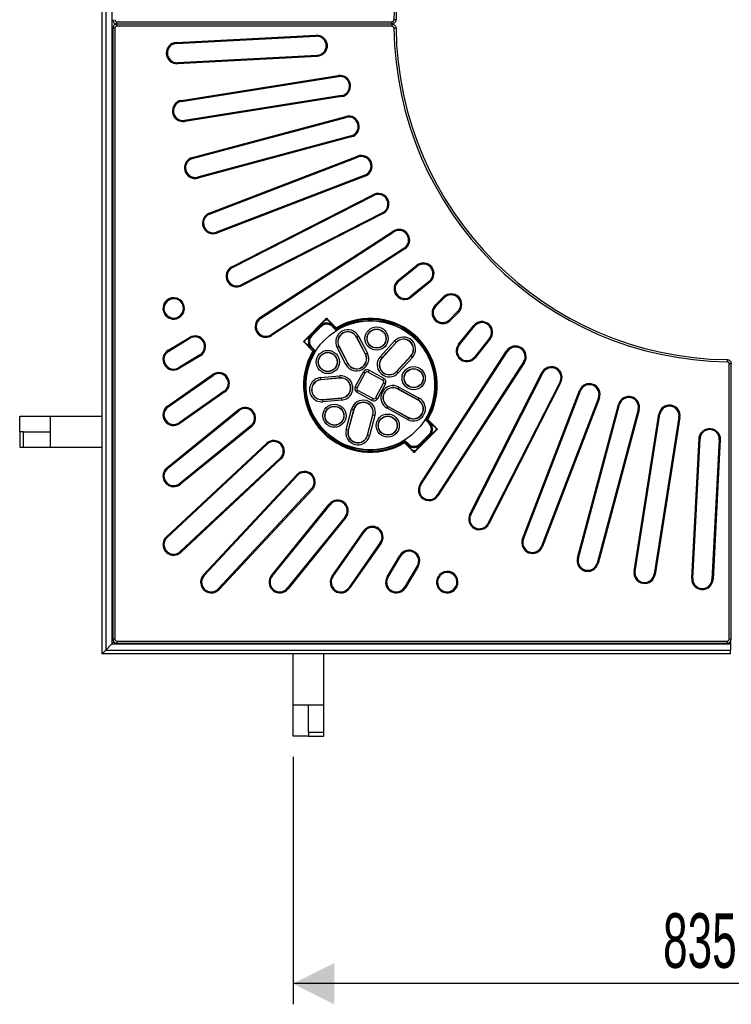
# Model space of a CAD drawing. Header units: millimetres. Extents: x 200 to 5740, y 200 to 4000.
# Tile 2 of 33: x 940 to 1630, y 1866 to 2820. Entities that reach past the tile are written whole.
import ezdxf

# ---------------------------------------------------------------- set-up
doc = ezdxf.new("R2010")
doc.units = ezdxf.units.MM
doc.header["$LTSCALE"] = 20
doc.layers.add('FORMAT', color=7, linetype='Continuous')
doc.styles.add('SLDTEXTSTYLE0', font='TXT', dxfattribs={"width": 0.605})
doc.dimstyles.new('SLDDIMSTYLE0', dxfattribs={"dimtxt": 51.366374, "dimasz": 40, "dimexe": 0, "dimexo": 0.0625, "dimgap": 12.841593, "dimtad": 1, "dimrnd": 1e-09, "dimzin": 12, "dimdsep": 46, "dimtxsty": 'SLDTEXTSTYLE0', "dimsah": 1, "dimcen": 0.09, "dimadec": 0, "dimazin": 3, "dimtfac": 1, "dimtofl": 0, "dimtmove": 0, "dimatfit": 3, "dimfxl": 0, "dimfrac": 2, "dimtolj": 1, "dimtzin": 12, "dimarcsym": 0})

# ---------------------------------------------------------------- blocks, each defined once
blk = doc.blocks.new('_D_2')
at = {"layer": 'FORMAT'}
for p, q in [((2039.75, 2109.64), (2039.75, 1866.44)), ((1204.75, 2106.09), (1204.75, 1866.44)), ((2039.75, 1886.26), (1204.75, 1886.26))]:
    blk.add_line(p, q, dxfattribs=at)
for points in [[(1204.75, 1886.26), (1244.75, 1866.26), (1244.75, 1906.26)], [(2039.75, 1886.26), (1999.75, 1906.26), (1999.75, 1866.26)]]:
    blk.add_solid(points, dxfattribs=at)
at = {"layer": 'FORMAT', "insert": (1563.46, 1954.47), "char_height": 52.917, "attachment_point": 1, "style": 'SLDTEXTSTYLE0'}
blk.add_mtext('835', dxfattribs=at)

msp = doc.modelspace()

# ---------------------------------------------------------------- linework, layer by layer
at = {"color": 7, "linetype": 'Continuous', "lineweight": 25}
for p, q in [((1019.752, 2205.904), (1019.752, 3425.904)), ((1023.252, 3422.404), (1023.252, 2209.404)), ((1029.252, 3416.404), (1029.252, 2215.404)), ((1033.927, 2818.086), (1300.604, 2818.086)), ((1033.927, 2816.086), (1300.604, 2816.086)), ((1300.604, 2815.721), (1033.927, 2815.721)), ((1054.752, 2815.721), (1054.752, 2816.086)), ((1304.588, 2820.028), (1302.596, 2820.053)), ((1029.935, 2811.729), (1029.935, 2220.079)), ((1031.935, 2811.729), (1031.935, 2220.079)), ((1300.604, 2813.721), (1033.927, 2813.721)), ((1091.699, 2798.061), (1226.98, 2805.151)), ((1304.588, 2811.779), (1302.596, 2811.754)), ((1091.751, 2797.062), (1227.033, 2804.152)), ((1228.143, 2785.502), (1092.729, 2778.405)), ((1228.063, 2784.497), (1092.781, 2777.407)), ((1096.511, 2741.917), (1248.615, 2766.008)), ((1096.668, 2740.929), (1248.772, 2765.02)), ((1251.694, 2746.567), (1099.59, 2722.477)), ((1251.851, 2745.58), (1099.747, 2721.489)), ((1107.166, 2686.583), (1255.919, 2726.441)), ((1107.425, 2685.617), (1256.177, 2725.476)), ((1261.013, 2707.429), (1112.26, 2667.571)), ((1261.272, 2706.464), (1112.519, 2666.605)), ((1123.546, 2632.667), (1267.318, 2687.855)), ((1123.905, 2631.733), (1267.676, 2686.922)), ((1274.371, 2669.48), (1130.6, 2614.291)), ((1274.73, 2668.546), (1130.958, 2613.358)), ((1145.473, 2580.758), (1282.688, 2650.672)), ((1145.927, 2579.867), (1283.142, 2649.781)), ((1291.624, 2633.135), (1154.409, 2563.22)), ((1292.078, 2632.244), (1154.863, 2562.329)), ((1172.705, 2531.425), (1301.861, 2615.299)), ((1173.25, 2530.586), (1302.405, 2614.46)), ((1312.581, 2598.792), (1183.425, 2514.917)), ((1313.125, 2597.953), (1183.97, 2514.079)), ((1306.506, 2567.451), (1324.626, 2582.124)), ((1307.135, 2566.674), (1325.255, 2581.347)), ((1337.012, 2566.828), (1318.893, 2552.155)), ((1337.642, 2566.051), (1319.522, 2551.378)), ((1084.307, 2549.592), (1084.439, 2549.659)), ((1084.761, 2548.701), (1084.893, 2548.768)), ((1342.62, 2543.396), (1350.734, 2551.51)), ((1343.327, 2542.689), (1351.441, 2550.803)), ((1364.652, 2537.593), (1356.538, 2529.479)), ((1093.375, 2532.122), (1093.243, 2532.055)), ((1093.829, 2531.231), (1093.697, 2531.164)), ((1214.817, 2508.33), (1237.326, 2530.839)), ((1236.14, 2529.357), (1237.326, 2530.839)), ((1236.14, 2529.357), (1238.511, 2529.357)), ((1237.326, 2530.839), (1238.511, 2529.357)), ((1237.326, 2530.839), (1246.568, 2521.597)), ((1365.359, 2536.886), (1357.245, 2528.772)), ((1231.69, 2523.795), (1221.861, 2513.965)), ((1222.931, 2513.965), (1231.69, 2522.725)), ((1222.98, 2513.987), (1231.669, 2522.676)), ((1231.69, 2522.725), (1231.69, 2523.795)), ((1245.864, 2520.893), (1242.961, 2523.795)), ((1242.961, 2523.795), (1242.961, 2522.725)), ((1242.983, 2522.676), (1246.706, 2518.953)), ((1246.568, 2521.597), (1245.864, 2520.893)), ((1246.568, 2521.597), (1247.071, 2520.753)), ((1365.226, 2505.674), (1379.899, 2523.793)), ((1366.003, 2505.044), (1380.676, 2523.164)), ((1083.676, 2499.853), (1104.34, 2512.269)), ((1084.191, 2498.995), (1104.855, 2511.411)), ((1214.817, 2508.33), (1216.299, 2509.516)), ((1216.299, 2507.144), (1216.299, 2509.516)), ((1221.861, 2513.965), (1222.931, 2513.965)), ((1266.337, 2512.466), (1266.496, 2512.549)), ((1274.929, 2495.941), (1266.337, 2512.466)), ((1266.496, 2512.549), (1268.253, 2513.462)), ((1275.089, 2496.024), (1266.496, 2512.549)), ((1268.253, 2513.462), (1276.846, 2496.938)), ((1289.448, 2493.808), (1303.244, 2508.824)), ((1304.703, 2507.484), (1303.244, 2508.824)), ((1395.195, 2511.407), (1380.522, 2493.287)), ((1395.972, 2510.777), (1381.299, 2492.658)), ((1216.299, 2507.144), (1214.817, 2508.33)), ((1224.059, 2499.088), (1214.817, 2508.33)), ((1221.861, 2502.695), (1224.763, 2499.792)), ((1222.931, 2502.695), (1221.861, 2502.695)), ((1226.703, 2498.95), (1222.98, 2502.673)), ((1224.059, 2499.088), (1224.763, 2499.792)), ((1224.903, 2498.585), (1224.059, 2499.088)), ((1249.181, 2503.545), (1247.424, 2502.632)), ((1256.016, 2486.107), (1247.424, 2502.632)), ((1249.34, 2503.628), (1249.181, 2503.545)), ((1249.181, 2503.545), (1257.773, 2487.021)), ((1249.34, 2503.628), (1257.933, 2487.103)), ((1304.703, 2507.484), (1290.907, 2492.468)), ((1304.835, 2507.363), (1291.039, 2492.346)), ((1304.835, 2507.363), (1304.703, 2507.484)), ((1327.927, 2370.122), (1411.802, 2499.277)), ((1114.477, 2495.397), (1093.813, 2482.981)), ((1114.992, 2494.54), (1094.328, 2482.124)), ((1274.929, 2495.941), (1275.089, 2496.024)), ((1276.846, 2496.938), (1275.089, 2496.024)), ((1290.907, 2492.468), (1289.448, 2493.808)), ((1291.039, 2492.346), (1290.907, 2492.468)), ((1305.146, 2479.386), (1318.942, 2494.402)), ((1305.278, 2479.264), (1319.074, 2494.28)), ((1320.533, 2492.941), (1306.737, 2477.924)), ((1318.942, 2494.402), (1319.074, 2494.28)), ((1320.533, 2492.941), (1319.074, 2494.28)), ((1328.766, 2369.577), (1412.64, 2498.732)), ((1625.628, 2490.74), (1625.602, 2488.747)), ((1256.016, 2486.107), (1257.773, 2487.021)), ((1257.933, 2487.103), (1257.773, 2487.021)), ((1278.407, 2480.526), (1292.791, 2472.657)), ((1428.309, 2488.557), (1344.434, 2359.402)), ((1429.147, 2488.012), (1345.273, 2358.857)), ((1627.569, 2220.079), (1627.569, 2486.755)), ((1629.569, 2220.079), (1629.569, 2486.755)), ((1083.071, 2445.738), (1126.8, 2476.357)), ((1083.644, 2444.918), (1127.374, 2475.538)), ((1231.389, 2473.322), (1249.938, 2474.997)), ((1231.567, 2471.349), (1231.389, 2473.322)), ((1250.116, 2473.025), (1231.567, 2471.349)), ((1231.583, 2471.17), (1231.567, 2471.349)), ((1250.133, 2472.846), (1231.583, 2471.17)), ((1249.938, 2474.997), (1250.116, 2473.025)), ((1250.133, 2472.846), (1250.116, 2473.025)), ((1265.13, 2464.559), (1272.999, 2478.943)), ((1266.884, 2463.599), (1274.754, 2477.983)), ((1277.447, 2478.771), (1291.831, 2470.902)), ((1305.146, 2479.386), (1305.278, 2479.264)), ((1306.737, 2477.924), (1305.278, 2479.264)), ((1376.178, 2341.014), (1446.092, 2478.229)), ((1377.069, 2340.56), (1446.983, 2477.775)), ((1282.057, 2453.036), (1267.673, 2460.905)), ((1292.62, 2468.208), (1284.751, 2453.825)), ((1294.374, 2467.248), (1286.505, 2452.865)), ((1306.282, 2462.308), (1306.368, 2462.465)), ((1326.021, 2451.509), (1306.282, 2462.308)), ((1307.318, 2464.203), (1306.368, 2462.465)), ((1326.107, 2451.666), (1306.368, 2462.465)), ((1307.318, 2464.203), (1327.057, 2453.404)), ((1463.629, 2469.294), (1393.715, 2332.079)), ((1464.52, 2468.84), (1394.606, 2331.625)), ((1427.206, 2317.11), (1482.395, 2460.881)), ((1138.09, 2460.234), (1094.36, 2429.615)), ((1138.663, 2459.415), (1094.934, 2428.795)), ((1233.306, 2452.091), (1251.856, 2453.767)), ((1233.306, 2452.091), (1233.322, 2451.912)), ((1233.322, 2451.912), (1251.872, 2453.588)), ((1233.322, 2451.912), (1233.501, 2449.94)), ((1252.05, 2451.615), (1233.501, 2449.94)), ((1251.856, 2453.767), (1251.872, 2453.588)), ((1252.05, 2451.615), (1251.872, 2453.588)), ((1281.097, 2451.281), (1266.713, 2459.151)), ((1326.021, 2451.509), (1326.107, 2451.666)), ((1326.107, 2451.666), (1327.057, 2453.404)), ((1428.14, 2316.752), (1483.328, 2460.523)), ((1500.77, 2453.828), (1445.581, 2310.056)), ((1501.704, 2453.469), (1446.515, 2309.698)), ((1082.494, 2386.05), (1151.711, 2442.1)), ((1256.276, 2422.974), (1261.482, 2442.69)), ((1263.397, 2442.185), (1258.191, 2422.469)), ((1263.571, 2442.139), (1258.365, 2422.423)), ((1263.397, 2442.185), (1261.482, 2442.69)), ((1263.571, 2442.139), (1263.397, 2442.185)), ((1296.05, 2443.607), (1297.001, 2445.344)), ((1315.789, 2432.807), (1296.05, 2443.607)), ((1297.087, 2445.502), (1297.001, 2445.344)), ((1297.001, 2445.344), (1316.74, 2434.545)), ((1297.087, 2445.502), (1316.826, 2434.703)), ((1480.454, 2298.671), (1520.312, 2447.423)), ((1481.42, 2298.412), (1521.278, 2447.164)), ((1539.324, 2442.329), (1499.466, 2293.576)), ((1540.29, 2442.07), (1500.432, 2293.318)), ((939.752, 2435.904), (969.752, 2435.904)), ((939.752, 2420.904), (939.752, 2435.904)), ((969.752, 2420.904), (969.752, 2435.904)), ((969.752, 2435.904), (1019.752, 2435.904)), ((1083.123, 2385.273), (1152.34, 2441.323)), ((1276.887, 2417.532), (1282.093, 2437.248)), ((1277.061, 2417.487), (1282.266, 2437.202)), ((1284.181, 2436.697), (1278.976, 2416.981)), ((1282.093, 2437.248), (1282.266, 2437.202)), ((1284.181, 2436.697), (1282.266, 2437.202)), ((1316.74, 2434.545), (1315.789, 2432.807)), ((1316.826, 2434.703), (1316.74, 2434.545)), ((1332.801, 2432.858), (1336.525, 2429.134)), ((1335.445, 2432.72), (1334.601, 2433.223)), ((1334.741, 2432.015), (1335.445, 2432.72)), ((1335.445, 2432.72), (1344.688, 2423.477)), ((1535.337, 2285.898), (1559.428, 2438.002)), ((1536.325, 2285.742), (1560.416, 2437.846)), ((1578.868, 2434.923), (1554.778, 2282.819)), ((1579.856, 2434.767), (1555.765, 2282.663)), ((1164.097, 2426.804), (1094.881, 2370.753)), ((1164.727, 2426.027), (1095.51, 2369.976)), ((1258.191, 2422.469), (1256.276, 2422.974)), ((1344.688, 2423.477), (1322.178, 2400.968)), ((1337.643, 2429.113), (1334.741, 2432.015)), ((1336.573, 2429.113), (1337.643, 2429.113)), ((1343.205, 2424.663), (1343.205, 2422.292)), ((1343.205, 2424.663), (1344.688, 2423.477)), ((1344.688, 2423.477), (1343.205, 2422.292)), ((939.752, 2420.904), (939.752, 2405.904)), ((943.302, 2420.904), (939.752, 2420.904)), ((943.302, 2420.904), (969.752, 2420.904)), ((943.302, 2405.904), (943.302, 2420.904)), ((969.752, 2405.904), (969.752, 2420.904)), ((1258.365, 2422.423), (1258.191, 2422.469)), ((1276.887, 2417.532), (1277.061, 2417.487)), ((1278.976, 2416.981), (1277.061, 2417.487)), ((1327.814, 2408.012), (1337.643, 2417.842)), ((1336.573, 2417.842), (1327.814, 2409.083)), ((1336.525, 2417.82), (1327.835, 2409.131)), ((1337.643, 2417.842), (1336.573, 2417.842)), ((1591.255, 2278.933), (1598.345, 2414.214)), ((1592.254, 2278.88), (1599.344, 2414.162)), ((1618.005, 2413.264), (1610.911, 2277.902)), ((939.752, 2405.904), (943.302, 2405.904)), ((943.302, 2405.904), (969.752, 2405.904)), ((969.752, 2405.904), (1019.752, 2405.904)), ((1081.949, 2319.209), (1178.95, 2409.664)), ((1082.631, 2318.478), (1179.632, 2408.933)), ((1312.433, 2411.055), (1312.936, 2410.211)), ((1316.522, 2409.131), (1312.798, 2412.855)), ((1313.641, 2410.915), (1312.936, 2410.211)), ((1322.178, 2400.968), (1312.936, 2410.211)), ((1313.641, 2410.915), (1316.543, 2408.012)), ((1316.543, 2408.012), (1316.543, 2409.083)), ((1327.814, 2409.083), (1327.814, 2408.012)), ((1618.999, 2413.132), (1611.909, 2277.85)), ((1192.374, 2395.269), (1095.373, 2304.814)), ((1193.056, 2394.538), (1096.055, 2304.083)), ((1322.178, 2400.968), (1320.993, 2402.45)), ((1323.364, 2402.45), (1320.993, 2402.45)), ((1323.364, 2402.45), (1322.178, 2400.968)), ((1117.931, 2282.206), (1208.386, 2379.208)), ((1118.663, 2281.524), (1209.118, 2378.526)), ((1222.781, 2365.784), (1132.326, 2268.783)), ((1223.513, 2365.102), (1133.058, 2268.101)), ((1183.825, 2281.662), (1239.875, 2350.878)), ((1184.602, 2281.032), (1240.652, 2350.249)), ((1255.171, 2338.492), (1199.121, 2269.275)), ((1255.949, 2337.862), (1199.898, 2268.646)), ((1242.644, 2281.085), (1273.263, 2324.815)), ((1243.463, 2280.512), (1274.083, 2324.241)), ((1289.387, 2313.525), (1258.767, 2269.796)), ((1290.206, 2312.952), (1259.586, 2269.222)), ((1295.972, 2280.48), (1308.389, 2301.144)), ((1296.83, 2279.965), (1309.246, 2300.629)), ((1325.26, 2291.006), (1312.844, 2270.343)), ((1326.117, 2290.491), (1313.701, 2269.828)), ((1345.012, 2279.849), (1345.079, 2279.98)), ((1345.903, 2279.395), (1345.97, 2279.526)), ((1362.617, 2271.045), (1362.549, 2270.913)), ((1363.508, 2270.591), (1363.44, 2270.459)), ((1023.252, 2209.404), (1029.252, 2215.404)), ((1029.252, 2215.404), (1023.252, 2209.404)), ((1029.252, 2215.404), (1031.114, 2217.265)), ((1029.252, 2215.404), (1628.752, 2215.404)), ((1033.927, 2218.086), (1625.577, 2218.086)), ((1033.927, 2216.086), (1625.577, 2216.086)), ((1628.752, 2217.681), (1628.752, 2215.404)), ((1628.752, 2215.404), (1628.752, 2209.404)), ((1019.752, 2205.904), (1023.252, 2209.404)), ((1023.252, 2209.404), (1019.752, 2205.904)), ((1628.752, 2205.904), (1019.752, 2205.904)), ((1023.252, 2209.404), (1628.752, 2209.404)), ((1204.752, 2155.904), (1204.752, 2205.904)), ((1234.752, 2155.904), (1234.752, 2205.904)), ((1628.752, 2205.904), (1628.752, 2209.404)), ((1204.752, 2125.904), (1204.752, 2155.904)), ((1219.752, 2155.904), (1204.752, 2155.904)), ((1234.752, 2155.904), (1219.752, 2155.904)), ((1219.752, 2129.454), (1219.752, 2155.904)), ((1234.752, 2129.454), (1234.752, 2155.904)), ((1234.752, 2129.454), (1219.752, 2129.454)), ((1219.752, 2129.454), (1219.752, 2125.904)), ((1234.752, 2125.904), (1234.752, 2129.454)), ((1219.752, 2125.904), (1204.752, 2125.904)), ((1219.752, 2125.904), (1234.752, 2125.904))]:
    msp.add_line(p, q, dxfattribs=at)
at = {"color": 8, "linetype": 'Continuous', "lineweight": 25}
for p, q in [((1033.927, 2816.086), (1033.927, 2818.086)), ((1033.927, 2813.721), (1033.927, 2815.721)), ((1050.783, 2815.721), (1050.783, 2816.086)), ((1300.604, 2816.086), (1300.604, 2818.086)), ((1300.604, 2815.721), (1300.604, 2813.721)), ((1031.935, 2811.729), (1029.935, 2811.729)), ((1227.033, 2804.152), (1226.98, 2805.151)), ((1091.751, 2797.062), (1091.699, 2798.061)), ((1092.781, 2777.407), (1092.729, 2778.405)), ((1248.615, 2766.008), (1248.772, 2765.02)), ((1096.668, 2740.929), (1096.511, 2741.917)), ((1251.851, 2745.58), (1251.694, 2746.567)), ((1099.59, 2722.477), (1099.747, 2721.489)), ((1255.919, 2726.441), (1256.177, 2725.476)), ((1261.272, 2706.464), (1261.013, 2707.429)), ((1107.425, 2685.617), (1107.166, 2686.583)), ((1267.318, 2687.855), (1267.676, 2686.922)), ((1112.26, 2667.571), (1112.519, 2666.605)), ((1274.73, 2668.546), (1274.371, 2669.48)), ((1282.688, 2650.672), (1283.142, 2649.781)), ((1123.905, 2631.733), (1123.546, 2632.667)), ((1292.078, 2632.244), (1291.624, 2633.135)), ((1130.6, 2614.291), (1130.958, 2613.358)), ((1301.861, 2615.299), (1302.405, 2614.46)), ((1313.125, 2597.953), (1312.581, 2598.792)), ((1145.927, 2579.867), (1145.473, 2580.758)), ((1324.626, 2582.124), (1325.255, 2581.347)), ((1307.135, 2566.674), (1306.506, 2567.451)), ((1337.642, 2566.051), (1337.012, 2566.828)), ((1154.409, 2563.22), (1154.863, 2562.329)), ((1084.761, 2548.701), (1084.307, 2549.592)), ((1084.439, 2549.659), (1084.893, 2548.768)), ((1318.893, 2552.155), (1319.522, 2551.378)), ((1350.734, 2551.51), (1351.441, 2550.803)), ((1343.327, 2542.689), (1342.62, 2543.396)), ((1365.359, 2536.886), (1364.652, 2537.593)), ((1093.243, 2532.055), (1093.697, 2531.164)), ((1093.829, 2531.231), (1093.375, 2532.122)), ((1173.25, 2530.586), (1172.705, 2531.425)), ((1356.538, 2529.479), (1357.245, 2528.772)), ((1231.669, 2522.676), (1231.69, 2522.725)), ((1242.961, 2522.725), (1246.723, 2518.963)), ((1242.961, 2522.725), (1242.983, 2522.676)), ((1379.899, 2523.793), (1380.676, 2523.164)), ((1104.34, 2512.269), (1104.855, 2511.411)), ((1183.425, 2514.917), (1183.97, 2514.079)), ((1222.931, 2513.965), (1222.98, 2513.987)), ((1395.972, 2510.777), (1395.195, 2511.407)), ((1084.191, 2498.995), (1083.676, 2499.853)), ((1226.693, 2498.933), (1222.931, 2502.695)), ((1222.98, 2502.673), (1222.931, 2502.695)), ((1366.003, 2505.044), (1365.226, 2505.674)), ((1411.802, 2499.277), (1412.64, 2498.732)), ((1114.992, 2494.54), (1114.477, 2495.397)), ((1380.522, 2493.287), (1381.299, 2492.658)), ((1093.813, 2482.981), (1094.328, 2482.124)), ((1277.447, 2478.771), (1278.407, 2480.526)), ((1429.147, 2488.012), (1428.309, 2488.557)), ((1629.569, 2486.755), (1627.569, 2486.755)), ((1126.8, 2476.357), (1127.374, 2475.538)), ((1272.999, 2478.943), (1274.754, 2477.983)), ((1291.831, 2470.902), (1292.791, 2472.657)), ((1446.092, 2478.229), (1446.983, 2477.775)), ((1265.13, 2464.559), (1266.884, 2463.599)), ((1266.713, 2459.151), (1267.673, 2460.905)), ((1292.62, 2468.208), (1294.374, 2467.248)), ((1464.52, 2468.84), (1463.629, 2469.294)), ((1482.395, 2460.881), (1483.328, 2460.523)), ((1138.663, 2459.415), (1138.09, 2460.234)), ((1281.097, 2451.281), (1282.057, 2453.036)), ((1284.751, 2453.825), (1286.505, 2452.865)), ((1501.704, 2453.469), (1500.77, 2453.828)), ((1083.644, 2444.918), (1083.071, 2445.738)), ((1151.711, 2442.1), (1152.34, 2441.323)), ((1520.312, 2447.423), (1521.278, 2447.164)), ((1540.29, 2442.07), (1539.324, 2442.329)), ((1332.811, 2432.874), (1336.573, 2429.113)), ((1559.428, 2438.002), (1560.416, 2437.846)), ((1579.856, 2434.767), (1578.868, 2434.923)), ((1094.36, 2429.615), (1094.934, 2428.795)), ((1164.727, 2426.027), (1164.097, 2426.804)), ((1336.525, 2429.134), (1336.573, 2429.113)), ((1336.573, 2417.842), (1336.525, 2417.82)), ((1599.344, 2414.162), (1598.345, 2414.214)), ((1178.95, 2409.664), (1179.632, 2408.933)), ((1316.543, 2409.083), (1312.782, 2412.844)), ((1316.543, 2409.083), (1316.522, 2409.131)), ((1327.835, 2409.131), (1327.814, 2409.083)), ((1193.056, 2394.538), (1192.374, 2395.269)), ((1083.123, 2385.273), (1082.494, 2386.05)), ((1208.386, 2379.208), (1209.118, 2378.526)), ((1094.881, 2370.753), (1095.51, 2369.976)), ((1222.781, 2365.784), (1223.513, 2365.102)), ((1328.766, 2369.577), (1327.927, 2370.122)), ((1344.434, 2359.402), (1345.273, 2358.857)), ((1239.875, 2350.878), (1240.652, 2350.249)), ((1255.171, 2338.492), (1255.949, 2337.862)), ((1377.069, 2340.56), (1376.178, 2341.014)), ((1393.715, 2332.079), (1394.606, 2331.625)), ((1082.631, 2318.478), (1081.949, 2319.209)), ((1273.263, 2324.815), (1274.083, 2324.241)), ((1289.387, 2313.525), (1290.206, 2312.952)), ((1428.14, 2316.752), (1427.206, 2317.11)), ((1445.581, 2310.056), (1446.515, 2309.698)), ((1095.373, 2304.814), (1096.055, 2304.083)), ((1308.389, 2301.144), (1309.246, 2300.629)), ((1325.26, 2291.006), (1326.117, 2290.491)), ((1481.42, 2298.412), (1480.454, 2298.671)), ((1499.466, 2293.576), (1500.432, 2293.318)), ((1117.931, 2282.206), (1118.663, 2281.524)), ((1183.825, 2281.662), (1184.602, 2281.032)), ((1242.644, 2281.085), (1243.463, 2280.512)), ((1295.972, 2280.48), (1296.83, 2279.965)), ((1345.012, 2279.849), (1345.903, 2279.395)), ((1345.079, 2279.98), (1345.97, 2279.526)), ((1536.325, 2285.742), (1535.337, 2285.898)), ((1554.778, 2282.819), (1555.765, 2282.663)), ((1312.844, 2270.343), (1313.701, 2269.828)), ((1362.549, 2270.913), (1363.44, 2270.459)), ((1362.617, 2271.045), (1363.508, 2270.591)), ((1592.254, 2278.88), (1591.255, 2278.933)), ((1611.909, 2277.85), (1610.911, 2277.902)), ((1132.326, 2268.783), (1133.058, 2268.101)), ((1199.121, 2269.275), (1199.898, 2268.646)), ((1258.767, 2269.796), (1259.586, 2269.222)), ((1031.935, 2220.079), (1029.935, 2220.079)), ((1033.927, 2218.086), (1033.927, 2216.086)), ((1625.577, 2218.086), (1625.577, 2216.086)), ((1629.569, 2220.079), (1627.569, 2220.079))]:
    msp.add_line(p, q, dxfattribs=at)
at = {"color": 7, "linetype": 'Continuous', "lineweight": 25, "flags": 128}
for points in [[(1246.241, 2519.727), (1246.054, 2520.304), (1245.864, 2520.893)], [(1247.071, 2520.753), (1247.189, 2520.394), (1247.452, 2519.589)], [(1224.763, 2499.792), (1225.352, 2499.602), (1225.929, 2499.415)], [(1226.067, 2498.203), (1225.708, 2498.321), (1224.903, 2498.585)], [(1333.437, 2433.604), (1333.796, 2433.486), (1334.601, 2433.223)], [(1334.741, 2432.015), (1334.152, 2432.206), (1333.575, 2432.393)], [(1312.433, 2411.055), (1312.316, 2411.414), (1312.052, 2412.218)], [(1313.263, 2412.081), (1313.45, 2411.504), (1313.641, 2410.915)]]:
    msp.add_lwpolyline(points, dxfattribs=at)
at = {"color": 7, "linetype": 'Continuous', "lineweight": 25}
for centre, radius in [((1279.752, 2465.904), 62.5), ((1285.751, 2511.159), 11.239), ((1285.751, 2511.159), 9.258), ((1285.751, 2511.159), 9.078), ((1238.481, 2488.483), 11.239), ((1238.481, 2488.483), 9.258), ((1238.481, 2488.483), 9.078), ((1321.69, 2472.825), 11.239), ((1321.69, 2472.825), 9.258), ((1321.69, 2472.825), 9.078), ((1244.877, 2436.447), 11.239), ((1244.877, 2436.447), 9.258), ((1244.877, 2436.447), 9.078), ((1296.54, 2426.855), 11.239), ((1296.54, 2426.855), 9.258), ((1296.54, 2426.855), 9.078)]:
    msp.add_circle(centre, radius, dxfattribs=at)
for centre, radius, start, end in [((1629.752, 2815.904), 327.183, 90.726716, 179.273284), ((1629.752, 2815.904), 325.183, 90.726716, 179.273284), ((1629.752, 2815.904), 327.183, 180.726716, 269.273284), ((1629.752, 2815.904), 325.183, 180.726716, 269.273284), ((1092.24, 2787.734), 10.341, 93, 273), ((1092.24, 2787.734), 9.341, 93, 180), ((1092.24, 2787.734), 9.341, 180, 273), ((1250.233, 2755.794), 10.341, 279, 99), ((1250.233, 2755.794), 9.345, 279, 99), ((1098.129, 2731.703), 10.341, 99, 279), ((1098.129, 2731.703), 9.341, 99, 180), ((1098.129, 2731.703), 9.341, 180, 279), ((1258.595, 2716.453), 10.341, 285, 105), ((1258.595, 2716.453), 9.345, 285, 105), ((1109.843, 2676.594), 10.341, 105, 285), ((1109.843, 2676.594), 9.341, 105, 180), ((1271.024, 2678.201), 10.341, 291, 111), ((1271.024, 2678.201), 9.345, 291, 111), ((1109.843, 2676.594), 9.341, 180, 285), ((1287.383, 2641.458), 10.341, 297, 117), ((1287.383, 2641.458), 9.345, 297, 117), ((1127.252, 2623.012), 10.341, 111, 291), ((1127.252, 2623.012), 9.341, 111, 180), ((1127.252, 2623.012), 9.341, 180, 291), ((1307.493, 2606.626), 10.341, 303, 123), ((1307.493, 2606.626), 9.345, 303, 123), ((1150.168, 2571.543), 10.341, 117, 297), ((1150.168, 2571.543), 9.341, 117, 180), ((1331.134, 2574.087), 10.341, 309, 129), ((1331.134, 2574.087), 9.345, 309, 129), ((1150.168, 2571.543), 9.341, 180, 297), ((1313.014, 2559.414), 10.341, 129, 309), ((1313.014, 2559.414), 9.341, 129, 180), ((1313.014, 2559.414), 9.341, 180, 309), ((1089.002, 2540.378), 10.341, 117, 297), ((1089.002, 2540.378), 9.341, 117, 180), ((1089.134, 2540.445), 10.341, 297, 117), ((1089.134, 2540.445), 9.345, 297, 117), ((1358.046, 2544.198), 10.341, 315, 135), ((1358.046, 2544.198), 9.345, 315, 135), ((1089.002, 2540.378), 9.341, 180, 297), ((1349.932, 2536.084), 10.341, 135, 315), ((1349.932, 2536.084), 9.341, 135, 180), ((1178.338, 2522.752), 10.341, 123, 303), ((1178.338, 2522.752), 9.341, 123, 180), ((1279.752, 2465.904), 64.83, 329.211917, 120.788083), ((1279.752, 2465.904), 63.847, 329.211917, 120.788083), ((1279.752, 2465.904), 62.653, 328.966834, 121.033166), ((1349.932, 2536.084), 9.341, 180, 315), ((1178.338, 2522.752), 9.341, 180, 303), ((1237.326, 2516.988), 8.041, 45.508126, 134.491874), ((1237.326, 2517.019), 8, 91.455978, 134.762887), ((1237.326, 2517.019), 8, 45.46123, 91.455978), ((1246.56, 2521.619), 1.006, 226.214456, 300.564719), ((1257.839, 2508.047), 11.739, 27.473312, 207.473312), ((1246.937, 2520.453), 1.006, 226.217685, 300.802212), ((1387.936, 2517.285), 10.341, 321, 141), ((1387.936, 2517.285), 9.345, 321, 141), ((1109.666, 2503.404), 10.341, 301, 121), ((1109.666, 2503.404), 9.345, 301, 121), ((1228.667, 2508.33), 8.041, 135.508126, 224.491874), ((1228.636, 2508.33), 8, 135.46123, 181.455978), ((1257.839, 2508.047), 9.758, 27.473312, 207.473312), ((1257.839, 2508.047), 9.578, 27.473312, 207.473312), ((1311.888, 2500.882), 11.739, 317.424898, 137.424898), ((1311.888, 2500.882), 9.758, 317.424898, 137.424898), ((1311.888, 2500.882), 9.578, 317.424898, 137.424898), ((1089.002, 2490.988), 10.341, 121, 301), ((1279.752, 2465.904), 64.83, 149.211917, 300.788083), ((1228.636, 2508.33), 8, 181.455978, 224.762887), ((1224.037, 2499.096), 1.006, 329.435281, 43.785544), ((1225.203, 2498.719), 1.006, 329.197788, 43.782315), ((1373.263, 2499.166), 10.341, 141, 321), ((1373.263, 2499.166), 9.341, 141, 180), ((1373.263, 2499.166), 9.341, 180, 321), ((1420.475, 2493.645), 10.341, 327, 147), ((1420.475, 2493.645), 9.345, 327, 147), ((1089.002, 2490.988), 9.341, 121, 180), ((1089.002, 2490.988), 9.341, 180, 301), ((1279.752, 2465.904), 63.847, 149.211917, 300.788083), ((1279.752, 2465.904), 62.653, 148.966834, 301.033166), ((1266.431, 2491.522), 11.739, 207.473312, 27.473312), ((1266.431, 2491.522), 9.758, 207.473312, 27.473312), ((1266.431, 2491.522), 9.578, 207.473312, 27.473312), ((1298.092, 2485.866), 11.739, 137.424898, 317.424898), ((1298.092, 2485.866), 9.758, 137.424898, 317.424898), ((1298.092, 2485.866), 9.578, 137.424898, 317.424898), ((1455.306, 2473.534), 10.341, 333, 153), ((1455.306, 2473.534), 9.345, 333, 153), ((1132.732, 2467.886), 10.341, 305, 125), ((1132.732, 2467.886), 9.345, 305, 125), ((1232.445, 2461.631), 11.739, 95.160952, 275.160952), ((1232.445, 2461.631), 9.758, 95.160952, 275.160952), ((1232.445, 2461.631), 9.578, 95.160952, 275.160952), ((1250.994, 2463.306), 11.739, 275.160952, 95.160952), ((1250.994, 2463.306), 9.758, 275.160952, 95.160952), ((1250.994, 2463.306), 9.578, 275.160952, 95.160952), ((1301.684, 2453.905), 11.739, 61.317132, 241.317132), ((1301.684, 2453.905), 9.758, 61.317132, 241.317132), ((1301.684, 2453.905), 9.578, 61.317132, 241.317132), ((1492.049, 2457.175), 10.341, 339, 159), ((1492.049, 2457.175), 9.345, 339, 159), ((1272.832, 2439.694), 11.739, 345.209366, 165.209366), ((1321.423, 2443.106), 11.739, 241.317132, 61.317132), ((1321.423, 2443.106), 9.758, 241.317132, 61.317132), ((1321.423, 2443.106), 9.578, 241.317132, 61.317132), ((1530.301, 2444.747), 10.341, 345, 165), ((1530.301, 2444.747), 9.345, 345, 165), ((1089.002, 2437.266), 10.341, 125, 305), ((1089.002, 2437.266), 9.341, 125, 180), ((1158.219, 2434.064), 10.341, 309, 129), ((1158.219, 2434.064), 9.345, 309, 129), ((1272.832, 2439.694), 9.758, 345.209366, 165.209366), ((1272.832, 2439.694), 9.578, 345.209366, 165.209366), ((1569.642, 2436.384), 10.341, 351, 171), ((1569.642, 2436.384), 9.345, 351, 171), ((1089.002, 2437.266), 9.341, 180, 305), ((1334.301, 2433.089), 1.006, 149.197788, 223.782315), ((1335.467, 2432.711), 1.006, 149.435281, 223.785544), ((1267.626, 2419.978), 11.739, 165.209366, 345.209366), ((1330.868, 2423.477), 8, 1.455978, 44.762887), ((1330.868, 2423.477), 8, 315.46123, 1.455978), ((1330.837, 2423.477), 8.041, 315.508126, 44.491874), ((1267.626, 2419.978), 9.758, 165.209366, 345.209366), ((1267.626, 2419.978), 9.578, 165.209366, 345.209366), ((1186.003, 2402.101), 10.341, 313, 133), ((1186.003, 2402.101), 9.345, 313, 133), ((1312.567, 2411.354), 1.006, 46.217685, 120.802212), ((1312.945, 2410.189), 1.006, 46.214456, 120.564719), ((1322.178, 2414.819), 8.041, 225.508126, 314.491874), ((1322.178, 2414.788), 8, 225.46123, 271.455978), ((1322.178, 2414.788), 8, 271.455978, 314.762887), ((1089.002, 2378.013), 10.341, 129, 309), ((1089.002, 2378.013), 9.341, 129, 180), ((1089.002, 2378.013), 9.341, 180, 309), ((1215.95, 2372.155), 10.341, 317, 137), ((1215.95, 2372.155), 9.345, 317, 137), ((1336.6, 2364.489), 10.341, 147, 327), ((1336.6, 2364.489), 9.341, 147, 180), ((1336.6, 2364.489), 9.341, 180, 327), ((1247.912, 2344.37), 10.341, 321, 141), ((1247.912, 2344.37), 9.345, 321, 141), ((1385.392, 2336.319), 10.341, 153, 333), ((1385.392, 2336.319), 9.341, 153, 180), ((1281.735, 2318.883), 10.341, 325, 145), ((1281.735, 2318.883), 9.345, 325, 145), ((1385.392, 2336.319), 9.341, 180, 333), ((1089.002, 2311.646), 10.341, 133, 313), ((1089.002, 2311.646), 9.341, 133, 180), ((1089.002, 2311.646), 9.341, 180, 313), ((1436.861, 2313.404), 10.341, 159, 339), ((1436.861, 2313.404), 9.341, 159, 180), ((1436.861, 2313.404), 9.341, 180, 339), ((1317.253, 2295.817), 10.341, 329, 149), ((1317.253, 2295.817), 9.345, 329, 149), ((1490.443, 2295.994), 10.341, 165, 345), ((1490.443, 2295.994), 9.341, 165, 180), ((1490.443, 2295.994), 9.341, 180, 345), ((1125.495, 2275.154), 10.341, 137, 317), ((1125.495, 2275.154), 9.341, 137, 180), ((1191.861, 2275.154), 10.341, 141, 321), ((1191.861, 2275.154), 9.341, 141, 180), ((1251.115, 2275.154), 10.341, 145, 325), ((1251.115, 2275.154), 9.341, 145, 180), ((1304.837, 2275.154), 10.341, 149, 329), ((1304.837, 2275.154), 9.341, 149, 180), ((1354.226, 2275.154), 10.341, 153, 333), ((1354.293, 2275.286), 10.341, 333, 153), ((1354.293, 2275.286), 9.345, 333, 153), ((1545.551, 2284.28), 10.341, 171, 351), ((1545.551, 2284.28), 9.341, 171, 180), ((1545.551, 2284.28), 9.341, 180, 351), ((1125.495, 2275.154), 9.341, 180, 317), ((1191.861, 2275.154), 9.341, 180, 321), ((1251.115, 2275.154), 9.341, 180, 325), ((1304.837, 2275.154), 9.341, 180, 329), ((1354.226, 2275.154), 9.341, 153, 180), ((1354.226, 2275.154), 9.341, 180, 333), ((1601.582, 2278.391), 10.341, 177, 357), ((1601.582, 2278.391), 9.341, 177, 180), ((1601.582, 2278.391), 9.341, 180, 357)]:
    msp.add_arc(centre, radius, start, end, dxfattribs=at)
for centre, major_axis, ratio, start_param, end_param in [((1033.942, 2820.094), (2.829, 2.829), 0.9999711, 2.3599926, 3.9231927), ((1033.942, 2811.713), (2.829, -2.829), 0.9999711, 2.3599926, 3.9231927), ((1033.942, 2820.094), (-1.425, -1.425), 0.9924325, 5.5015852, 7.0647854), ((1033.942, 2811.713), (-1.425, 1.425), 0.9924325, 5.5015852, 7.0647854), ((1276.507, 2476.989), (-1.132, 3.868), 0.9924325, 5.5015852, 7.0647854), ((1276.507, 2476.989), (-0.575, 1.963), 0.9776912, 5.5015852, 7.0647854), ((1290.837, 2469.149), (1.963, 0.575), 0.9776912, 5.5015852, 7.0647854), ((1290.837, 2469.149), (3.868, 1.132), 0.9924325, 5.5015852, 7.0647854), ((1268.667, 2462.659), (-3.868, -1.132), 0.9924325, 5.5015852, 7.0647854), ((1268.667, 2462.659), (1.963, 0.575), 0.9776912, 2.3599926, 3.9231927), ((1282.997, 2454.819), (1.132, -3.868), 0.9924325, 5.5015852, 7.0647854), ((1282.997, 2454.819), (-0.575, 1.963), 0.9776912, 2.3599926, 3.9231927), ((1033.942, 2220.094), (2.829, 2.829), 0.9999711, 2.3599926, 3.9231927), ((1033.942, 2220.094), (-1.425, -1.425), 0.9924325, 5.5015852, 7.0647854), ((1625.562, 2220.094), (1.425, -1.425), 0.9924325, 5.5015852, 7.0647854), ((1625.562, 2220.094), (2.829, -2.829), 0.9999711, 5.5015852, 7.0647854)]:
    msp.add_ellipse(centre, major_axis=major_axis, ratio=ratio, start_param=start_param, end_param=end_param, dxfattribs=at)
for points, knots in [([(1300.604, 2818.086), (1300.734, 2818.086), (1300.862, 2818.099), (1301.115, 2818.148), (1301.241, 2818.186), (1301.48, 2818.284), (1301.594, 2818.344), (1301.81, 2818.486), (1301.912, 2818.569), (1302.096, 2818.75), (1302.178, 2818.849), (1302.324, 2819.064), (1302.386, 2819.178), (1302.538, 2819.534), (1302.592, 2819.792), (1302.596, 2820.053)], [0, 0, 0, 0, 0.125, 0.125, 0.25, 0.25, 0.375, 0.375, 0.5, 0.5, 0.625, 0.625, 0.75, 0.75, 1, 1, 1, 1]), ([(1304.588, 2820.028), (1304.584, 2819.768), (1304.554, 2819.51), (1304.445, 2819.001), (1304.366, 2818.755), (1304.164, 2818.282), (1304.039, 2818.053), (1303.746, 2817.625), (1303.581, 2817.428), (1303.215, 2817.066), (1303.01, 2816.9), (1302.58, 2816.616), (1302.353, 2816.495), (1301.875, 2816.298), (1301.624, 2816.222), (1301.12, 2816.121), (1300.864, 2816.095), (1300.604, 2816.094)], [0, 0, 0, 0, 0.125, 0.125, 0.25, 0.25, 0.375, 0.375, 0.5, 0.5, 0.625, 0.625, 0.75, 0.75, 0.875, 0.875, 1, 1, 1, 1]), ([(1300.604, 2815.713), (1300.881, 2815.695), (1301.602, 2815.648), (1302.709, 2815.191), (1303.73, 2814.305), (1304.434, 2813.121), (1304.537, 2812.226), (1304.588, 2811.779)], [0, 0, 0, 0, 0.1345661, 0.3502113, 0.566392, 0.7833714, 1, 1, 1, 1]), ([(1226.98, 2805.151), (1227.344, 2805.158), (1228.866, 2805.188), (1231.538, 2804.563), (1234.536, 2802.692), (1236.745, 2799.925), (1237.913, 2796.587), (1237.911, 2793.051), (1236.74, 2789.709), (1234.527, 2786.964), (1231.529, 2785.022), (1229.218, 2784.672), (1228.063, 2784.497)], [0, 0, 0, 0, 0.0336934, 0.1411681, 0.2485966, 0.3559152, 0.4632615, 0.5705091, 0.6778642, 0.7852309, 0.8926182, 1, 1, 1, 1]), ([(1302.596, 2811.754), (1302.571, 2811.978), (1302.521, 2812.427), (1302.17, 2813.02), (1301.659, 2813.463), (1301.104, 2813.69), (1300.743, 2813.712), (1300.604, 2813.721)], [0, 0, 0, 0, 0.2168169, 0.4336737, 0.6496497, 0.8652704, 1, 1, 1, 1]), ([(1228.011, 2785.491), (1228.011, 2785.491), (1229.055, 2785.546), (1231.144, 2786.013), (1233.855, 2787.706), (1235.856, 2790.203), (1236.917, 2793.22), (1236.918, 2796.418), (1235.862, 2799.437), (1233.863, 2801.935), (1231.151, 2803.633), (1228.737, 2804.174), (1227.36, 2804.173), (1227.032, 2804.156), (1227.032, 2804.156)], [0, 0, 0, 0, 0.0000021, 0.1073618, 0.2147372, 0.3221084, 0.4294702, 0.5367403, 0.6441031, 0.7514385, 0.8588716, 0.9663244, 0.9999979, 1, 1, 1, 1]), ([(1231.69, 2523.795), (1231.701, 2523.809), (1231.726, 2523.84), (1231.932, 2524.097), (1232.244, 2524.487), (1232.625, 2524.964), (1233.154, 2525.625), (1233.816, 2526.452), (1234.534, 2527.35), (1235.266, 2528.264), (1235.781, 2528.908), (1236.14, 2529.357)], [0, 0, 0, 0, 0.0104723, 0.0235934, 0.1588242, 0.2161786, 0.2825328, 0.5134985, 0.6577693, 0.7612846, 1, 1, 1, 1]), ([(1238.511, 2529.357), (1238.871, 2528.908), (1239.603, 2527.993), (1240.681, 2526.645), (1241.628, 2525.462), (1242.313, 2524.606), (1242.688, 2524.136), (1242.872, 2523.907), (1242.934, 2523.829), (1242.961, 2523.795)], [0, 0, 0, 0, 0.2386654, 0.4863912, 0.7173086, 0.8709336, 0.9455137, 0.9765143, 1, 1, 1, 1]), ([(1216.299, 2509.516), (1216.748, 2509.875), (1217.663, 2510.607), (1219.011, 2511.685), (1220.194, 2512.632), (1221.05, 2513.317), (1221.52, 2513.692), (1221.749, 2513.876), (1221.827, 2513.939), (1221.861, 2513.965)], [0, 0, 0, 0, 0.2386654, 0.4863912, 0.7173086, 0.8709336, 0.9455137, 0.9765143, 1, 1, 1, 1]), ([(1221.861, 2502.695), (1221.847, 2502.706), (1221.816, 2502.73), (1221.558, 2502.937), (1221.169, 2503.248), (1220.692, 2503.63), (1220.031, 2504.159), (1219.204, 2504.82), (1218.306, 2505.539), (1217.391, 2506.27), (1216.748, 2506.785), (1216.299, 2507.144)], [0, 0, 0, 0, 0.0104723, 0.0235934, 0.1588242, 0.2161786, 0.2825328, 0.5134985, 0.6577693, 0.7612846, 1, 1, 1, 1]), ([(1625.628, 2490.74), (1625.904, 2490.718), (1626.625, 2490.661), (1627.726, 2490.191), (1628.736, 2489.291), (1629.425, 2488.099), (1629.516, 2487.203), (1629.562, 2486.755)], [0, 0, 0, 0, 0.1345661, 0.3502113, 0.566392, 0.7833714, 1, 1, 1, 1]), ([(1627.569, 2486.755), (1627.548, 2486.98), (1627.504, 2487.429), (1627.16, 2488.026), (1626.654, 2488.476), (1626.102, 2488.71), (1625.741, 2488.737), (1625.602, 2488.747)], [0, 0, 0, 0, 0.21681693, 0.43367372, 0.64964971, 0.86527047, 1, 1, 1, 1]), ([(1337.643, 2429.113), (1337.657, 2429.102), (1337.688, 2429.077), (1337.946, 2428.871), (1338.335, 2428.559), (1338.812, 2428.178), (1339.473, 2427.649), (1340.3, 2426.987), (1341.199, 2426.269), (1342.113, 2425.537), (1342.756, 2425.022), (1343.205, 2424.663)], [0, 0, 0, 0, 0.01047235, 0.02359341, 0.15882425, 0.21617858, 0.2825328, 0.51349854, 0.65776932, 0.7612846, 1, 1, 1, 1]), ([(1598.345, 2414.214), (1598.52, 2415.37), (1598.87, 2417.681), (1600.813, 2420.679), (1603.557, 2422.891), (1606.9, 2424.063), (1610.436, 2424.065), (1613.774, 2422.897), (1616.541, 2420.687), (1618.411, 2417.689), (1619.036, 2415.017), (1619.006, 2413.495), (1618.999, 2413.132)], [0, 0, 0, 0, 0.1073818, 0.2147691, 0.3221358, 0.4294909, 0.5367385, 0.6440848, 0.7514034, 0.8588319, 0.9663066, 1, 1, 1, 1]), ([(1618.004, 2413.184), (1618.004, 2413.184), (1618.022, 2413.512), (1618.022, 2414.889), (1617.481, 2417.303), (1615.784, 2420.015), (1613.285, 2422.013), (1610.267, 2423.07), (1607.069, 2423.068), (1604.051, 2422.008), (1601.555, 2420.007), (1599.861, 2417.295), (1599.394, 2415.207), (1599.34, 2414.162), (1599.34, 2414.162)], [0, 0, 0, 0, 0.0000021, 0.0336756, 0.1411284, 0.2485615, 0.3558969, 0.4632597, 0.5705298, 0.6778916, 0.7852628, 0.8926382, 0.9999979, 1, 1, 1, 1]), ([(1343.205, 2422.292), (1342.756, 2421.932), (1341.841, 2421.2), (1340.494, 2420.122), (1339.31, 2419.175), (1338.454, 2418.49), (1337.985, 2418.115), (1337.755, 2417.931), (1337.677, 2417.869), (1337.643, 2417.842)], [0, 0, 0, 0, 0.2386654, 0.4863912, 0.7173086, 0.8709336, 0.9455137, 0.9765143, 1, 1, 1, 1]), ([(1320.993, 2402.45), (1320.634, 2402.899), (1319.902, 2403.814), (1318.823, 2405.162), (1317.877, 2406.346), (1317.192, 2407.202), (1316.816, 2407.671), (1316.632, 2407.901), (1316.57, 2407.979), (1316.543, 2408.012)], [0, 0, 0, 0, 0.23866539, 0.48639121, 0.71730857, 0.87093361, 0.94551372, 0.97651426, 1, 1, 1, 1]), ([(1327.814, 2408.012), (1327.803, 2407.999), (1327.778, 2407.968), (1327.572, 2407.71), (1327.261, 2407.321), (1326.879, 2406.844), (1326.35, 2406.183), (1325.689, 2405.356), (1324.97, 2404.457), (1324.238, 2403.543), (1323.723, 2402.899), (1323.364, 2402.45)], [0, 0, 0, 0, 0.01047235, 0.02359341, 0.15882425, 0.21617858, 0.2825328, 0.51349854, 0.65776934, 0.7612846, 1, 1, 1, 1])]:
    msp.add_open_spline(points, degree=3, knots=knots, dxfattribs=at)
for points in [[(1228.063, 2784.497), (1228.059, 2784.566), (1228.052, 2784.704), (1228.041, 2784.902), (1228.032, 2785.082), (1228.024, 2785.238), (1228.017, 2785.362), (1228.013, 2785.448), (1228.01, 2785.497), (1228.01, 2785.493), (1228.011, 2785.491)], [(1242.961, 2523.795), (1242.137, 2524.44), (1240.488, 2525.731), (1237.326, 2526.283), (1234.163, 2525.731), (1232.515, 2524.44), (1231.69, 2523.795)], [(1221.861, 2513.965), (1221.215, 2513.141), (1219.924, 2511.492), (1219.373, 2508.33), (1219.924, 2505.168), (1221.215, 2503.519), (1221.861, 2502.695)], [(1337.643, 2417.842), (1338.289, 2418.666), (1339.58, 2420.315), (1340.131, 2423.477), (1339.58, 2426.64), (1338.289, 2428.288), (1337.643, 2429.113)], [(1618.999, 2413.132), (1618.93, 2413.136), (1618.792, 2413.143), (1618.594, 2413.153), (1618.413, 2413.163), (1618.258, 2413.171), (1618.134, 2413.177), (1618.047, 2413.182), (1617.999, 2413.184), (1618.002, 2413.184), (1618.004, 2413.184)], [(1316.543, 2408.012), (1317.368, 2407.367), (1319.016, 2406.076), (1322.178, 2405.524), (1325.341, 2406.076), (1326.989, 2407.367), (1327.814, 2408.012)]]:
    msp.add_open_spline(points, degree=3, dxfattribs=at)
at = {"color": 8, "linetype": 'Continuous', "lineweight": 25}
for points, knots in [([(1246.241, 2519.727), (1246.242, 2519.723), (1246.258, 2519.679), (1246.357, 2519.526), (1246.571, 2519.258), (1246.762, 2519.049), (1246.816, 2518.99)], [0, 0, 0, 0, 0.0352594, 0.4315207, 0.8400743, 1, 1, 1, 1]), ([(1226.699, 2498.81), (1226.61, 2498.891), (1226.379, 2499.1), (1226.092, 2499.329), (1225.983, 2499.386), (1225.929, 2499.415)], [0, 0, 0, 0, 0.2409091, 0.6204145, 1, 1, 1, 1]), ([(1226.275, 2498.028), (1226.235, 2498.073), (1226.142, 2498.174), (1226.094, 2498.193), (1226.067, 2498.203)], [0, 0, 0, 0, 0.4396243, 1, 1, 1, 1]), ([(1332.799, 2433.003), (1332.891, 2432.92), (1333.123, 2432.709), (1333.412, 2432.479), (1333.521, 2432.421), (1333.575, 2432.393)], [0, 0, 0, 0, 0.2449401, 0.6224302, 1, 1, 1, 1]), ([(1333.437, 2433.604), (1333.41, 2433.615), (1333.361, 2433.634), (1333.267, 2433.737), (1333.225, 2433.783)], [0, 0, 0, 0, 0.5515694, 1, 1, 1, 1]), ([(1313.263, 2412.081), (1313.262, 2412.084), (1313.246, 2412.129), (1313.147, 2412.282), (1312.932, 2412.552), (1312.738, 2412.763), (1312.682, 2412.824)], [0, 0, 0, 0, 0.0350401, 0.428837, 0.8348498, 1, 1, 1, 1])]:
    msp.add_open_spline(points, degree=3, knots=knots, dxfattribs=at)

# ---------------------------------------------------------------- dimensions: what is measured, and where the dimension line sits
at = {"layer": 'FORMAT'}
dim = msp.add_linear_dim(base=(1204.752, 1886.256), p1=(2039.752, 2129.454), p2=(1204.752, 2125.904), dimstyle='SLDDIMSTYLE0', dxfattribs=at)
dim.commit()
dim.dimension.update_dxf_attribs({"geometry": '_D_2', "text_midpoint": (1622.252, 1886.256), "dimtype": 160})

doc.saveas('drawing.dxf')
